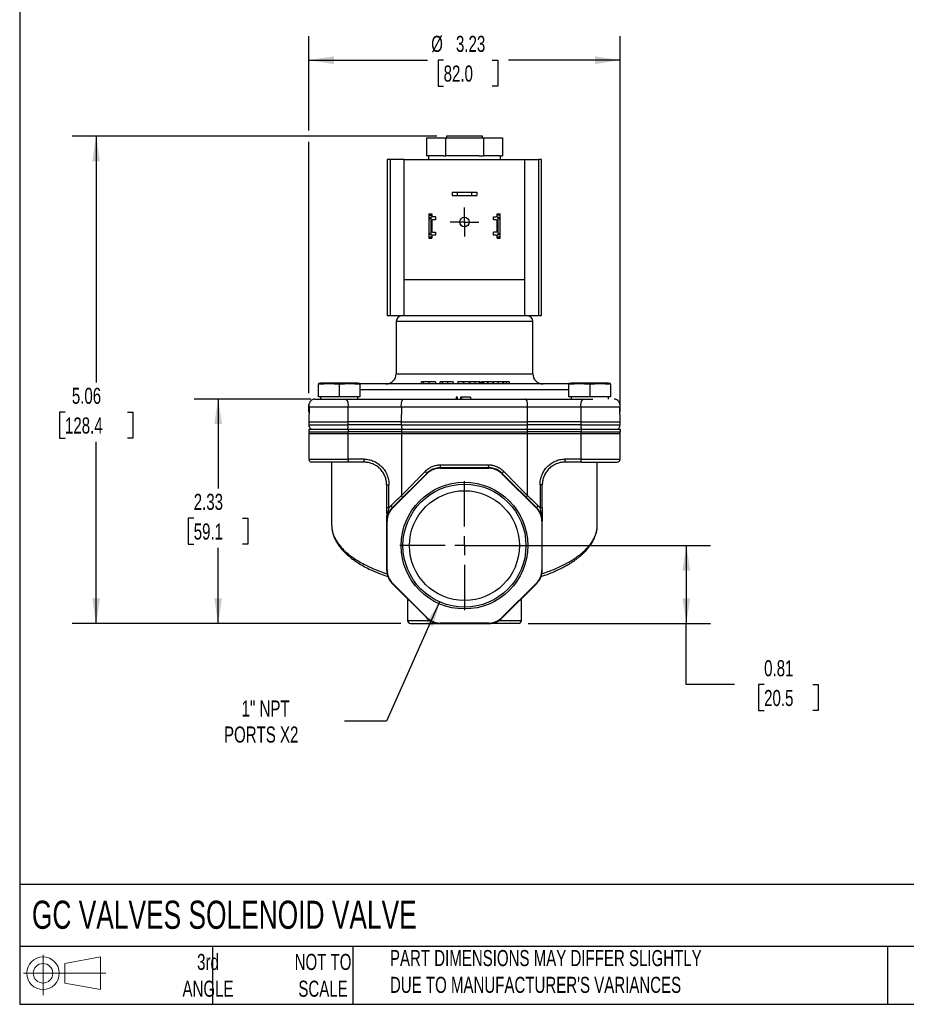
# Model space of a CAD drawing. Header units: inches. Extents: x 0.5 to 21.5, y 0.5 to 16.5.
# Tile 1 of 15: x 0.5 to 9.7, y 0.5 to 10.7. Entities that reach past the tile are written whole.
import ezdxf

# ---------------------------------------------------------------- set-up
doc = ezdxf.new("R2010")
doc.units = ezdxf.units.IN
doc.header["$LTSCALE"] = 2
doc.header["$MEASUREMENT"] = 0
doc.linetypes.add('SLD-Center', pattern=[0.75, 0.6, -0.05, 0.05, -0.05])
doc.linetypes.add('SLD-Solid', pattern=[0])
doc.layers.add('CENTER', color=40, linetype='SLD-Center')
doc.layers.add('SLD-DEFPOINTS', color=7, linetype='Continuous')
doc.layers.add('DIMENSIONS', color=140, linetype='SLD-Solid', lineweight=25)
doc.layers.add('TEXT', color=140, linetype='SLD-Solid', lineweight=25)
doc.styles.add('SLDTEXTSTYLE0', font='TXT', dxfattribs={"width": 0.7})
doc.dimstyles.new('SLDDIMSTYLE0', dxfattribs={"dimtxt": 0.169922, "dimasz": 0.26, "dimexe": 0, "dimexo": 0.0625, "dimgap": 0.04248, "dimtad": 0, "dimtih": 1, "dimtoh": 1, "dimrnd": 1e-09, "dimzin": 12, "dimdsep": 46, "dimtxsty": 'SLDTEXTSTYLE0', "dimsah": 1, "dimcen": 0.09, "dimadec": 0, "dimazin": 3, "dimtfac": 1, "dimtofl": 0, "dimtmove": 0, "dimatfit": 3, "dimfxl": 0, "dimfrac": 2, "dimtolj": 1, "dimtzin": 12, "dimarcsym": 0})
doc.dimstyles.new('SLDDIMSTYLE1', dxfattribs={"dimtxt": 0.169922, "dimasz": 0.26, "dimexe": 0, "dimexo": 0.0625, "dimgap": 0.04248, "dimtad": 0, "dimtih": 1, "dimtoh": 1, "dimrnd": 1e-09, "dimdsep": 46, "dimtxsty": 'SLDTEXTSTYLE0', "dimsah": 1, "dimcen": 0.09, "dimadec": 0, "dimazin": 2, "dimtfac": 1, "dimtofl": 0, "dimtmove": 0, "dimatfit": 3, "dimfxl": 0, "dimfrac": 2, "dimtolj": 1, "dimtzin": 12, "dimarcsym": 0})
doc.dimstyles.new('SLDDIMSTYLE2', dxfattribs={"dimtxt": 0.169922, "dimasz": 0.26, "dimexe": 0, "dimexo": 0.0625, "dimgap": 0.04248, "dimtad": 0, "dimtih": 1, "dimtoh": 1, "dimrnd": 1e-09, "dimzin": 12, "dimdsep": 46, "dimtxsty": 'SLDTEXTSTYLE0', "dimsah": 1, "dimcen": 0, "dimadec": 0, "dimazin": 3, "dimtfac": 1, "dimtofl": 0, "dimtmove": 0, "dimatfit": 3, "dimfxl": 0, "dimfrac": 2, "dimtolj": 1, "dimtzin": 12, "dimarcsym": 0})

# ---------------------------------------------------------------- blocks, each defined once
blk = doc.blocks.new('Block11')
at = {"color": 7, "linetype": 'SLD-Solid', "lineweight": 18}
for p, q in [((0.204, 0.418), (0.204, 0)), ((0.431, 0.328), (0.801, 0.396)), ((0.431, 0.126), (0.431, 0.328)), ((0.801, 0.396), (0.801, 0.058)), ((0, 0.227), (0.856, 0.227)), ((0.431, 0.126), (0.801, 0.058))]:
    blk.add_line(p, q, dxfattribs=at)
for radius in [0.169, 0.101]:
    blk.add_circle((0.204, 0.227), radius, dxfattribs=at)
blk = doc.blocks.new('Block12')
at = {"layer": 'SLD-DEFPOINTS'}
blk.add_blockref('Block11', (0, 0), dxfattribs=at)
blk = doc.blocks.new('_D')
at = {"layer": 'DIMENSIONS'}
for p, q in [((3.499, 9.566), (3.499, 10.544)), ((6.727, 6.644), (6.727, 10.544)), ((3.499, 10.294), (4.73, 10.294)), ((4.897, 10.294), (4.839, 10.294)), ((4.839, 10.294), (4.839, 10.024)), ((5.401, 10.294), (5.459, 10.294)), ((5.459, 10.294), (5.459, 10.024)), ((6.727, 10.294), (5.568, 10.294)), ((4.839, 10.024), (4.897, 10.024)), ((5.459, 10.024), (5.401, 10.024)), ((3.499, 6.839), (3.499, 9.446)), ((3.499, 6.644), (3.499, 6.719))]:
    blk.add_line(p, q, dxfattribs=at)
for points in [[(3.499, 10.294), (3.759, 10.254), (3.759, 10.334)], [(6.727, 10.294), (6.467, 10.334), (6.467, 10.254)]]:
    blk.add_solid(points, dxfattribs=at)
at = {"layer": 'DIMENSIONS', "char_height": 0.1667, "attachment_point": 1, "style": 'SLDTEXTSTYLE0'}
for s, insert in [('%%c', (4.768, 10.547)), ('3.23', (5.025, 10.547)), ('82.0', (4.897, 10.239))]:
    blk.add_mtext(s, dxfattribs=dict(at, insert=insert))
blk = doc.blocks.new('_D_1')
at = {"layer": 'DIMENSIONS'}
for p, q in [((5.213, 5.258), (7.664, 5.258)), ((7.414, 5.258), (7.414, 4.451)), ((5.773, 4.451), (7.664, 4.451)), ((7.414, 3.817), (7.414, 4.451)), ((7.914, 3.817), (7.414, 3.817)), ((8.221, 3.817), (8.164, 3.817)), ((8.164, 3.817), (8.164, 3.547)), ((8.726, 3.817), (8.783, 3.817)), ((8.783, 3.817), (8.783, 3.547)), ((8.164, 3.547), (8.221, 3.547)), ((8.783, 3.547), (8.726, 3.547))]:
    blk.add_line(p, q, dxfattribs=at)
for points in [[(7.414, 5.258), (7.374, 4.998), (7.454, 4.998)], [(7.414, 4.451), (7.454, 4.711), (7.374, 4.711)]]:
    blk.add_solid(points, dxfattribs=at)
at = {"layer": 'DIMENSIONS', "char_height": 0.1667, "attachment_point": 1, "style": 'SLDTEXTSTYLE0'}
for s, insert in [('0.81', (8.221, 4.07)), ('20.5', (8.221, 3.761))]:
    blk.add_mtext(s, dxfattribs=dict(at, insert=insert))
blk = doc.blocks.new('_D_2')
at = {"layer": 'DIMENSIONS'}
for p, q in [((3.52, 6.779), (2.308, 6.779)), ((2.558, 6.779), (2.558, 5.851)), ((2.305, 5.543), (2.248, 5.543)), ((2.248, 5.543), (2.248, 5.273)), ((2.81, 5.543), (2.867, 5.543)), ((2.867, 5.543), (2.867, 5.273)), ((2.248, 5.273), (2.305, 5.273)), ((2.558, 4.451), (2.558, 5.235)), ((2.867, 5.273), (2.81, 5.273)), ((4.454, 4.451), (2.308, 4.451))]:
    blk.add_line(p, q, dxfattribs=at)
for points in [[(2.558, 6.779), (2.518, 6.519), (2.598, 6.519)], [(2.558, 4.451), (2.598, 4.711), (2.518, 4.711)]]:
    blk.add_solid(points, dxfattribs=at)
at = {"layer": 'DIMENSIONS', "char_height": 0.1667, "attachment_point": 1, "style": 'SLDTEXTSTYLE0'}
for s, insert in [('2.33', (2.305, 5.796)), ('59.1', (2.305, 5.488))]:
    blk.add_mtext(s, dxfattribs=dict(at, insert=insert))
blk = doc.blocks.new('_D_3')
at = {"layer": 'DIMENSIONS'}
for p, q in [((4.826, 9.506), (1.043, 9.506)), ((1.293, 9.506), (1.293, 6.951)), ((0.97, 6.643), (0.913, 6.643)), ((0.913, 6.643), (0.913, 6.373)), ((1.617, 6.643), (1.674, 6.643)), ((1.674, 6.643), (1.674, 6.373)), ((0.913, 6.373), (0.97, 6.373)), ((1.293, 4.451), (1.293, 6.335)), ((1.674, 6.373), (1.617, 6.373)), ((4.454, 4.451), (1.043, 4.451))]:
    blk.add_line(p, q, dxfattribs=at)
for points in [[(1.293, 9.506), (1.253, 9.246), (1.333, 9.246)], [(1.293, 4.451), (1.333, 4.711), (1.253, 4.711)]]:
    blk.add_solid(points, dxfattribs=at)
at = {"layer": 'DIMENSIONS', "char_height": 0.1667, "attachment_point": 1, "style": 'SLDTEXTSTYLE0'}
for s, insert in [('5.06', (1.041, 6.896)), ('128.4', (0.97, 6.588))]:
    blk.add_mtext(s, dxfattribs=dict(at, insert=insert))
blk = doc.blocks.new('_D_4')
at = {"layer": 'DIMENSIONS'}
for p, q in [((4.855, 4.675), (4.305, 3.437)), ((4.305, 3.437), (3.868, 3.437))]:
    blk.add_line(p, q, dxfattribs=at)
blk.add_solid([(4.855, 4.675), (4.713, 4.454), (4.786, 4.421)], dxfattribs=at)
at = {"layer": 'DIMENSIONS', "char_height": 0.1667, "attachment_point": 1, "style": 'SLDTEXTSTYLE0'}
for s, insert in [('1" NPT', (2.802, 3.652)), ('PORTS X2', (2.619, 3.382))]:
    blk.add_mtext(s, dxfattribs=dict(at, insert=insert))
blk = doc.blocks.new('SW_CENTERMARKSYMBOL_0')
at = {"layer": 'CENTER', "color": 0}
for p, q in [((0, 0.1), (0, 0.14975)), ((-0.1, 0), (-0.14975, 0)), ((0, 0), (-0.1, 0)), ((0, 0), (0, 0.1)), ((0, 0), (0, -0.1)), ((0, 0), (0.1, 0)), ((0.1, 0), (0.14975, 0)), ((0, -0.1), (0, -0.14975))]:
    blk.add_line(p, q, dxfattribs=at)
blk = doc.blocks.new('SW_CENTERMARKSYMBOL_1')
at = {"layer": 'CENTER', "color": 0}
for p, q in [((0, 0.2), (0, 0.6705)), ((-0.2, 0), (-0.6705, 0)), ((0, 0), (-0.1, 0)), ((0, 0), (0, 0.1)), ((0, 0), (0, -0.1)), ((0, 0), (0.1, 0)), ((0.2, 0), (0.6705, 0)), ((0, -0.2), (0, -0.6705))]:
    blk.add_line(p, q, dxfattribs=at)

msp = doc.modelspace()

# ---------------------------------------------------------------- linework, layer by layer
for p, q in [((5.301, 9.506), (4.926, 9.506)), ((4.926, 9.506), (4.926, 9.488)), ((5.301, 9.488), (5.301, 9.506)), ((4.72, 9.488), (4.72, 9.302)), ((4.72, 9.488), (4.917, 9.488)), ((4.917, 9.488), (4.917, 9.302)), ((4.917, 9.488), (5.31, 9.488)), ((5.31, 9.488), (5.31, 9.302)), ((5.31, 9.488), (5.506, 9.488)), ((5.506, 9.488), (5.506, 9.302)), ((4.742, 9.302), (4.72, 9.302)), ((4.74, 9.302), (4.74, 9.265)), ((4.894, 9.302), (4.742, 9.302)), ((4.894, 9.302), (4.917, 9.302)), ((4.961, 9.302), (4.917, 9.302)), ((5.265, 9.302), (4.961, 9.302)), ((5.265, 9.302), (5.31, 9.302)), ((5.332, 9.302), (5.31, 9.302)), ((5.484, 9.302), (5.332, 9.302)), ((5.484, 9.302), (5.506, 9.302)), ((5.486, 9.265), (5.486, 9.302)), ((4.313, 9.265), (4.313, 7.645)), ((4.344, 9.265), (4.313, 9.265)), ((4.344, 9.265), (4.344, 7.645)), ((4.488, 9.265), (4.344, 9.265)), ((4.488, 9.265), (5.738, 9.265)), ((4.488, 8.015), (4.488, 9.265)), ((5.738, 8.015), (5.738, 9.265)), ((5.738, 9.265), (5.882, 9.265)), ((5.882, 9.265), (5.882, 7.645)), ((5.913, 9.265), (5.882, 9.265)), ((5.913, 7.645), (5.913, 9.265)), ((4.987, 8.924), (4.987, 8.892)), ((4.987, 8.924), (5.037, 8.924)), ((4.987, 8.892), (5.037, 8.892)), ((5.037, 8.924), (5.037, 8.892)), ((5.037, 8.924), (5.19, 8.924)), ((5.037, 8.892), (5.19, 8.892)), ((5.19, 8.892), (5.19, 8.924)), ((5.19, 8.924), (5.24, 8.924)), ((5.19, 8.892), (5.24, 8.892)), ((5.24, 8.924), (5.24, 8.892)), ((4.742, 8.699), (4.774, 8.699)), ((4.742, 8.699), (4.742, 8.688)), ((4.742, 8.688), (4.774, 8.688)), ((4.742, 8.688), (4.742, 8.628)), ((4.774, 8.699), (4.774, 8.688)), ((4.774, 8.688), (4.774, 8.668)), ((5.452, 8.699), (5.484, 8.699)), ((5.452, 8.688), (5.452, 8.699)), ((5.484, 8.688), (5.452, 8.688)), ((5.452, 8.668), (5.452, 8.688)), ((5.484, 8.688), (5.484, 8.699)), ((5.484, 8.628), (5.484, 8.688)), ((4.742, 8.628), (4.742, 8.521)), ((4.768, 8.483), (4.768, 8.666)), ((4.774, 8.632), (4.774, 8.517)), ((4.813, 8.638), (4.78, 8.638)), ((4.813, 8.669), (4.783, 8.669)), ((4.813, 8.669), (4.813, 8.638)), ((5.413, 8.638), (5.413, 8.669)), ((5.413, 8.669), (5.443, 8.669)), ((5.446, 8.638), (5.413, 8.638)), ((5.452, 8.517), (5.452, 8.632)), ((5.458, 8.666), (5.458, 8.483)), ((5.484, 8.521), (5.484, 8.628)), ((4.742, 8.521), (4.742, 8.461)), ((4.774, 8.481), (4.774, 8.461)), ((4.78, 8.511), (4.813, 8.511)), ((4.813, 8.48), (4.783, 8.48)), ((4.813, 8.511), (4.813, 8.48)), ((5.413, 8.48), (5.413, 8.511)), ((5.446, 8.511), (5.413, 8.511)), ((5.443, 8.48), (5.413, 8.48)), ((5.452, 8.461), (5.452, 8.481)), ((5.484, 8.461), (5.484, 8.521)), ((4.742, 8.461), (4.774, 8.461)), ((4.742, 8.461), (4.742, 8.449)), ((4.742, 8.449), (4.774, 8.449)), ((4.774, 8.461), (4.774, 8.449)), ((5.452, 8.461), (5.484, 8.461)), ((5.452, 8.449), (5.452, 8.461)), ((5.452, 8.449), (5.484, 8.449)), ((5.484, 8.449), (5.484, 8.461)), ((5.738, 8.015), (4.488, 8.015)), ((4.488, 7.645), (4.488, 8.015)), ((5.738, 7.645), (5.738, 8.015)), ((4.313, 7.645), (4.344, 7.645)), ((4.344, 7.645), (4.488, 7.645)), ((4.405, 7.582), (4.405, 7.042)), ((5.822, 7.582), (4.405, 7.582)), ((4.488, 7.645), (5.738, 7.645)), ((5.738, 7.645), (5.882, 7.645)), ((5.822, 7.042), (5.822, 7.582)), ((5.882, 7.645), (5.913, 7.645)), ((4.405, 7.042), (5.822, 7.042)), ((4.666, 6.936), (4.666, 6.956)), ((4.683, 6.956), (4.683, 6.936)), ((4.743, 6.956), (4.743, 6.936)), ((4.811, 6.956), (4.811, 6.936)), ((4.862, 6.936), (4.862, 6.956)), ((4.88, 6.956), (4.88, 6.936)), ((4.936, 6.956), (4.936, 6.936)), ((4.996, 6.956), (4.996, 6.936)), ((5.044, 6.956), (5.044, 6.936)), ((5.102, 6.956), (5.044, 6.956)), ((5.102, 6.956), (5.102, 6.936)), ((5.104, 6.956), (5.102, 6.956)), ((5.104, 6.936), (5.104, 6.956)), ((5.162, 6.956), (5.104, 6.956)), ((5.162, 6.956), (5.162, 6.936)), ((5.17, 6.956), (5.17, 6.936)), ((5.222, 6.956), (5.222, 6.936)), ((5.264, 6.956), (5.264, 6.936)), ((5.276, 6.956), (5.264, 6.956)), ((5.276, 6.956), (5.276, 6.936)), ((5.291, 6.956), (5.291, 6.936)), ((5.303, 6.956), (5.291, 6.956)), ((5.303, 6.936), (5.303, 6.956)), ((5.309, 6.956), (5.309, 6.936)), ((5.355, 6.956), (5.309, 6.956)), ((5.355, 6.956), (5.355, 6.936)), ((5.357, 6.956), (5.355, 6.956)), ((5.357, 6.936), (5.357, 6.956)), ((5.403, 6.956), (5.357, 6.956)), ((5.403, 6.956), (5.403, 6.936)), ((5.41, 6.956), (5.41, 6.936)), ((5.461, 6.956), (5.461, 6.936)), ((5.508, 6.956), (5.508, 6.936)), ((5.513, 6.956), (5.51, 6.956)), ((5.513, 6.956), (5.513, 6.936)), ((5.517, 6.956), (5.517, 6.936)), ((5.546, 6.956), (5.546, 6.936)), ((5.575, 6.956), (5.575, 6.936)), ((3.62, 6.943), (3.599, 6.94)), ((3.599, 6.801), (3.599, 6.934)), ((4.008, 6.943), (3.62, 6.943)), ((3.814, 6.934), (3.814, 6.801)), ((4.029, 6.94), (4.008, 6.943)), ((4.029, 6.934), (4.029, 6.801)), ((6.197, 6.873), (4.029, 6.873)), ((6.218, 6.943), (6.197, 6.94)), ((6.197, 6.801), (6.197, 6.934)), ((6.606, 6.943), (6.218, 6.943)), ((6.412, 6.934), (6.412, 6.801)), ((6.627, 6.94), (6.606, 6.943)), ((6.627, 6.934), (6.627, 6.801)), ((3.814, 6.801), (3.599, 6.801)), ((3.62, 6.801), (3.62, 6.779)), ((4.029, 6.801), (3.814, 6.801)), ((4.008, 6.779), (4.008, 6.801)), ((5.028, 6.799), (5.028, 6.779)), ((5.041, 6.799), (5.028, 6.799)), ((5.041, 6.779), (5.041, 6.799)), ((5.083, 6.799), (5.071, 6.799)), ((5.071, 6.799), (5.071, 6.779)), ((5.174, 6.799), (5.083, 6.799)), ((5.083, 6.799), (5.083, 6.779)), ((5.174, 6.799), (5.174, 6.779)), ((5.177, 6.799), (5.174, 6.799)), ((5.177, 6.799), (5.177, 6.779)), ((6.412, 6.801), (6.197, 6.801)), ((6.218, 6.801), (6.218, 6.779)), ((6.627, 6.801), (6.412, 6.801)), ((6.606, 6.779), (6.606, 6.801)), ((3.502, 6.698), (3.499, 6.544)), ((3.502, 6.698), (3.906, 6.698)), ((3.906, 6.698), (4.459, 6.698)), ((3.907, 6.544), (3.906, 6.698)), ((4.459, 6.698), (4.458, 6.544)), ((4.459, 6.698), (5.767, 6.698)), ((5.768, 6.544), (5.767, 6.698)), ((5.767, 6.698), (6.32, 6.698)), ((6.32, 6.698), (6.319, 6.544)), ((6.32, 6.698), (6.724, 6.698)), ((6.727, 6.544), (6.724, 6.698)), ((3.499, 6.544), (3.499, 6.512)), ((3.499, 6.544), (3.907, 6.544)), ((4.458, 6.544), (3.907, 6.544)), ((3.907, 6.512), (3.907, 6.544)), ((4.458, 6.544), (4.458, 6.512)), ((4.458, 6.544), (5.768, 6.544)), ((5.768, 6.512), (5.768, 6.544)), ((6.319, 6.544), (5.768, 6.544)), ((6.319, 6.544), (6.319, 6.512)), ((6.319, 6.544), (6.727, 6.544)), ((6.727, 6.512), (6.727, 6.544)), ((3.498, 6.464), (3.498, 6.439)), ((3.499, 6.464), (3.498, 6.464)), ((3.498, 6.439), (3.499, 6.439)), ((3.499, 6.512), (3.907, 6.512)), ((3.499, 6.464), (3.499, 6.439)), ((3.5, 6.464), (3.499, 6.464)), ((3.499, 6.439), (3.5, 6.439)), ((3.5, 6.464), (3.5, 6.439)), ((3.909, 6.464), (3.5, 6.464)), ((3.5, 6.439), (3.909, 6.439)), ((4.458, 6.512), (3.907, 6.512)), ((3.909, 6.439), (3.909, 6.464)), ((4.46, 6.464), (3.909, 6.464)), ((4.46, 6.439), (3.909, 6.439)), ((4.458, 6.512), (5.768, 6.512)), ((4.46, 6.464), (4.46, 6.439)), ((5.768, 6.464), (4.46, 6.464)), ((4.46, 6.439), (5.768, 6.439)), ((6.319, 6.512), (5.768, 6.512)), ((5.768, 6.439), (5.768, 6.464)), ((6.322, 6.464), (5.768, 6.464)), ((6.322, 6.439), (5.768, 6.439)), ((6.319, 6.512), (6.727, 6.512)), ((6.322, 6.464), (6.322, 6.439)), ((6.73, 6.464), (6.322, 6.464)), ((6.322, 6.439), (6.73, 6.439)), ((6.73, 6.439), (6.73, 6.464)), ((3.499, 6.423), (3.499, 6.155)), ((3.499, 6.423), (3.908, 6.423)), ((3.908, 6.155), (3.908, 6.423)), ((3.908, 6.423), (4.46, 6.423)), ((4.46, 6.423), (4.46, 5.778)), ((4.46, 6.423), (5.766, 6.423)), ((5.766, 5.778), (5.766, 6.423)), ((5.766, 6.423), (6.319, 6.423)), ((6.319, 6.423), (6.319, 6.155)), ((6.319, 6.423), (6.727, 6.423)), ((6.727, 6.155), (6.727, 6.423)), ((3.499, 6.155), (3.908, 6.155)), ((4.073, 6.155), (3.908, 6.155)), ((6.319, 6.155), (6.153, 6.155)), ((6.319, 6.155), (6.727, 6.155)), ((3.735, 6.124), (3.735, 5.474)), ((4.86, 6.065), (4.86, 6.061)), ((5.366, 6.065), (4.86, 6.065)), ((4.86, 6.061), (5.366, 6.061)), ((4.865, 6.096), (5.361, 6.096)), ((5.366, 6.061), (5.366, 6.065)), ((6.491, 5.474), (6.491, 6.124)), ((4.721, 6.008), (4.364, 5.65)), ((4.367, 5.647), (4.724, 6.004)), ((4.721, 6.008), (4.724, 6.004)), ((5.505, 6.008), (5.502, 6.004)), ((5.502, 6.004), (5.859, 5.647)), ((5.862, 5.65), (5.505, 6.008)), ((4.306, 5.888), (4.33, 5.888)), ((4.306, 5.888), (4.306, 5.65)), ((4.33, 5.65), (4.33, 5.888)), ((5.897, 5.888), (5.897, 5.65)), ((5.92, 5.888), (5.897, 5.888)), ((5.92, 5.65), (5.92, 5.888)), ((4.33, 5.65), (4.306, 5.65)), ((4.364, 5.65), (4.367, 5.647)), ((5.859, 5.647), (5.862, 5.65)), ((5.92, 5.65), (5.897, 5.65)), ((3.735, 5.474), (3.735, 5.471)), ((4.306, 5.511), (4.306, 5.006)), ((4.306, 5.511), (4.311, 5.511)), ((4.311, 5.006), (4.311, 5.511)), ((5.916, 5.511), (5.916, 5.006)), ((5.92, 5.511), (5.916, 5.511)), ((5.92, 5.006), (5.92, 5.511)), ((6.491, 5.471), (6.491, 5.474)), ((4.306, 5.006), (4.311, 5.006)), ((5.92, 5.006), (5.916, 5.006)), ((4.364, 4.866), (4.367, 4.87)), ((4.364, 4.866), (4.721, 4.509)), ((4.367, 4.87), (4.724, 4.512)), ((5.502, 4.512), (5.859, 4.87)), ((5.505, 4.509), (5.862, 4.866)), ((5.859, 4.87), (5.862, 4.866)), ((4.523, 4.708), (4.523, 4.482)), ((5.704, 4.482), (5.704, 4.708)), ((4.724, 4.512), (4.721, 4.509)), ((5.502, 4.512), (5.505, 4.509)), ((4.523, 4.482), (4.754, 4.482)), ((4.86, 4.456), (5.366, 4.456)), ((4.86, 4.456), (4.86, 4.451)), ((4.86, 4.451), (5.366, 4.451)), ((5.366, 4.456), (5.366, 4.451)), ((5.472, 4.482), (5.704, 4.482))]:
    msp.add_line(p, q)
at = {"flags": 128}
for points in [[(4.459, 6.698), (4.458, 6.713), (4.459, 6.727), (4.46, 6.741), (4.463, 6.754), (4.467, 6.765), (4.472, 6.773), (4.478, 6.778), (4.484, 6.779)], [(5.767, 6.698), (5.768, 6.713), (5.768, 6.727), (5.766, 6.741), (5.763, 6.754), (5.759, 6.765), (5.754, 6.773), (5.748, 6.778), (5.742, 6.779)], [(3.908, 6.155), (3.908, 6.149), (3.907, 6.143), (3.906, 6.138), (3.905, 6.133), (3.904, 6.13), (3.902, 6.127), (3.9, 6.125), (3.898, 6.124)], [(6.319, 6.155), (6.319, 6.149), (6.319, 6.143), (6.32, 6.138), (6.321, 6.133), (6.323, 6.13), (6.324, 6.127), (6.326, 6.125), (6.328, 6.124)], [(4.47, 5.756), (4.47, 5.757), (4.471, 5.759), (4.47, 5.762), (4.469, 5.764), (4.468, 5.767), (4.466, 5.771), (4.463, 5.774), (4.46, 5.778)], [(5.757, 5.756), (5.756, 5.757), (5.756, 5.759), (5.756, 5.762), (5.757, 5.764), (5.759, 5.767), (5.761, 5.771), (5.763, 5.774), (5.766, 5.778)]]:
    msp.add_lwpolyline(points, dxfattribs=at)
for centre, radius in [((5.113, 8.615), 0.0497), ((5.113, 5.258), 0.657), ((5.113, 5.258), 0.638), ((5.113, 5.258), 0.57)]:
    msp.add_circle(centre, radius)
for centre, radius, start, end in [((4.783, 8.628), 0.041, 111.4452, 180), ((4.783, 8.628), 0.041, 90, 111.4452), ((4.78, 8.632), 0.006, 90, 180), ((5.443, 8.628), 0.041, 68.5548, 90), ((5.446, 8.632), 0.006, 0, 90), ((5.443, 8.628), 0.041, 0, 68.5548), ((4.783, 8.521), 0.041, 180, 248.5548), ((4.783, 8.521), 0.041, 248.5548, 270), ((4.78, 8.517), 0.006, 180, 270), ((5.443, 8.521), 0.041, 270, 291.4452), ((5.446, 8.517), 0.006, 270, 0), ((5.443, 8.521), 0.041, 291.4452, 0), ((4.468, 7.582), 0.063, 90, 180), ((5.759, 7.582), 0.063, 0, 90), ((4.299, 7.042), 0.106, 270, 0), ((5.928, 7.042), 0.106, 180, 270), ((3.562, 6.716), 0.063, 90, 196.7868), ((3.821, 6.722), 0.0887, 344.4304, 40.2757), ((6.406, 6.722), 0.0887, 139.7243, 195.5696), ((6.664, 6.716), 0.063, 343.2132, 90), ((3.562, 6.512), 0.063, 180, 229.6324), ((3.53, 6.423), 0.031, 148.927, 180), ((3.752, 6.509), 0.155, 343.272, 1.2017), ((3.815, 6.424), 0.0924, 359.7367, 9.7007), ((4.575, 6.509), 0.117, 178.5338, 202.7169), ((4.529, 6.424), 0.0685, 166.8206, 180.3258), ((5.651, 6.509), 0.117, 337.2831, 1.4662), ((5.698, 6.424), 0.0685, 359.6742, 13.1794), ((6.475, 6.509), 0.155, 178.7983, 196.728), ((6.411, 6.424), 0.0924, 170.2993, 180.2633), ((6.664, 6.512), 0.063, 310.3676, 0), ((6.696, 6.423), 0.031, 0, 31.073), ((3.53, 6.155), 0.031, 180, 270), ((3.982, 6.148), 0.0914, 345.224, 4.8276), ((6.245, 6.148), 0.0914, 175.1724, 194.776), ((6.696, 6.155), 0.031, 270, 0), ((4.685, 6), 0.0376, 12.4561, 53.0773), ((4.86, 5.868), 0.197, 90, 135), ((4.86, 5.868), 0.193, 90, 135), ((4.811, 6.089), 0.0545, 334.5263, 7.9829), ((5.415, 6.089), 0.0545, 172.0171, 205.4737), ((5.366, 5.868), 0.197, 45, 90), ((5.366, 5.868), 0.193, 45, 90), ((5.542, 6), 0.0376, 126.9227, 167.5439), ((4.503, 5.511), 0.197, 135, 180), ((4.503, 5.511), 0.193, 135, 180), ((4.329, 5.644), 0.0356, 10.7147, 53.2776), ((5.723, 5.511), 0.193, 0, 45), ((5.897, 5.644), 0.0356, 126.7224, 169.2853), ((5.723, 5.511), 0.197, 0, 45), ((4.317, 5.58), 0.0108, 98.8587, 163.1409), ((4.31, 5.577), 0.0145, 40.3095, 70.9673), ((5.916, 5.577), 0.0145, 109.0327, 139.6905), ((5.91, 5.58), 0.0108, 16.8591, 81.1413), ((4.503, 5.006), 0.197, 180, 225), ((4.503, 5.006), 0.193, 180, 225), ((5.723, 5.006), 0.193, 315, 0), ((5.723, 5.006), 0.197, 315, 0), ((4.86, 4.648), 0.197, 225, 270), ((4.86, 4.648), 0.193, 225, 270), ((5.366, 4.648), 0.193, 270, 315), ((5.366, 4.648), 0.197, 270, 315), ((4.554, 4.482), 0.031, 180, 270), ((5.673, 4.482), 0.031, 270, 0)]:
    msp.add_arc(centre, radius, start, end)
for points, knots in [([(4.683, 6.956), (4.682, 6.956), (4.679, 6.956), (4.676, 6.956), (4.673, 6.956), (4.671, 6.956), (4.669, 6.956), (4.667, 6.956), (4.667, 6.956), (4.666, 6.956), (4.666, 6.956)], [0, 0, 0, 0, 0.127896, 0.253668, 0.376738, 0.499344, 0.621999, 0.745699, 0.871345, 1, 1, 1, 1]), ([(4.743, 6.956), (4.741, 6.956), (4.738, 6.956), (4.734, 6.956), (4.729, 6.956), (4.725, 6.956), (4.721, 6.956), (4.717, 6.956), (4.713, 6.956), (4.709, 6.956), (4.706, 6.956), (4.702, 6.956), (4.699, 6.956), (4.695, 6.956), (4.692, 6.956), (4.689, 6.956), (4.686, 6.956), (4.684, 6.956), (4.683, 6.956)], [0, 0, 0, 0, 0.069237, 0.136557, 0.202094, 0.266464, 0.329769, 0.391879, 0.453271, 0.514115, 0.57439, 0.634142, 0.693923, 0.754152, 0.81447, 0.875661, 0.937348, 1, 1, 1, 1]), ([(4.811, 6.956), (4.811, 6.956), (4.811, 6.956), (4.81, 6.956), (4.809, 6.956), (4.807, 6.956), (4.804, 6.956), (4.801, 6.956), (4.797, 6.956), (4.793, 6.956), (4.788, 6.956), (4.783, 6.956), (4.777, 6.956), (4.771, 6.956), (4.764, 6.956), (4.758, 6.956), (4.75, 6.956), (4.746, 6.956), (4.743, 6.956)], [0, 0, 0, 0, 0.071272, 0.139493, 0.204635, 0.267406, 0.328446, 0.388397, 0.447734, 0.507392, 0.566768, 0.625478, 0.684067, 0.743248, 0.804033, 0.866499, 0.931723, 1, 1, 1, 1]), ([(4.88, 6.956), (4.878, 6.956), (4.875, 6.956), (4.872, 6.956), (4.869, 6.956), (4.866, 6.956), (4.864, 6.956), (4.863, 6.956), (4.862, 6.956), (4.862, 6.956), (4.862, 6.956)], [0, 0, 0, 0, 0.124329, 0.247156, 0.36878, 0.490734, 0.613614, 0.738958, 0.867311, 1, 1, 1, 1]), ([(4.936, 6.956), (4.935, 6.956), (4.932, 6.956), (4.928, 6.956), (4.923, 6.956), (4.919, 6.956), (4.915, 6.956), (4.912, 6.956), (4.908, 6.956), (4.904, 6.956), (4.901, 6.956), (4.897, 6.956), (4.894, 6.956), (4.891, 6.956), (4.888, 6.956), (4.885, 6.956), (4.882, 6.956), (4.88, 6.956), (4.88, 6.956)], [0, 0, 0, 0, 0.069663, 0.13775, 0.203917, 0.26878, 0.332414, 0.394754, 0.45618, 0.516996, 0.577396, 0.637198, 0.696999, 0.756756, 0.816554, 0.876948, 0.938132, 1, 1, 1, 1]), ([(4.996, 6.956), (4.996, 6.956), (4.994, 6.956), (4.991, 6.956), (4.988, 6.956), (4.985, 6.956), (4.982, 6.956), (4.978, 6.956), (4.975, 6.956), (4.971, 6.956), (4.967, 6.956), (4.963, 6.956), (4.959, 6.956), (4.955, 6.956), (4.95, 6.956), (4.946, 6.956), (4.941, 6.956), (4.938, 6.956), (4.936, 6.956)], [0, 0, 0, 0, 0.0616723, 0.1230491, 0.1834691, 0.2437187, 0.3042692, 0.3648513, 0.425591, 0.4870341, 0.5488613, 0.611156, 0.673539, 0.7369699, 0.8007916, 0.8660169, 0.9321029, 1, 1, 1, 1]), ([(5.222, 6.956), (5.221, 6.956), (5.217, 6.956), (5.212, 6.956), (5.207, 6.956), (5.202, 6.956), (5.198, 6.956), (5.193, 6.956), (5.189, 6.956), (5.185, 6.956), (5.182, 6.956), (5.178, 6.956), (5.176, 6.956), (5.174, 6.956), (5.172, 6.956), (5.171, 6.956), (5.17, 6.956), (5.17, 6.956), (5.17, 6.956)], [0, 0, 0, 0, 0.064627, 0.127448, 0.189025, 0.249958, 0.310703, 0.372084, 0.434702, 0.499345, 0.563968, 0.626519, 0.688074, 0.749265, 0.810309, 0.871887, 0.935039, 1, 1, 1, 1]), ([(5.264, 6.956), (5.262, 6.956), (5.259, 6.956), (5.255, 6.956), (5.25, 6.956), (5.245, 6.956), (5.24, 6.956), (5.234, 6.956), (5.228, 6.956), (5.224, 6.956), (5.222, 6.956)], [0, 0, 0, 0, 0.134287, 0.262063, 0.385754, 0.506638, 0.626764, 0.748166, 0.872381, 1, 1, 1, 1]), ([(5.461, 6.956), (5.459, 6.956), (5.455, 6.956), (5.45, 6.956), (5.445, 6.956), (5.44, 6.956), (5.435, 6.956), (5.431, 6.956), (5.427, 6.956), (5.424, 6.956), (5.421, 6.956), (5.418, 6.956), (5.416, 6.956), (5.414, 6.956), (5.412, 6.956), (5.411, 6.956), (5.411, 6.956), (5.411, 6.956), (5.41, 6.956)], [0, 0, 0, 0, 0.071577, 0.139625, 0.204791, 0.268127, 0.329804, 0.39129, 0.453421, 0.516537, 0.579615, 0.641101, 0.701274, 0.760922, 0.819937, 0.878923, 0.938985, 1, 1, 1, 1]), ([(5.508, 6.956), (5.507, 6.956), (5.505, 6.956), (5.502, 6.956), (5.499, 6.956), (5.496, 6.956), (5.492, 6.956), (5.488, 6.956), (5.485, 6.956), (5.48, 6.956), (5.476, 6.956), (5.471, 6.956), (5.466, 6.956), (5.463, 6.956), (5.461, 6.956)], [0, 0, 0, 0, 0.0933645, 0.1816503, 0.2658589, 0.3459889, 0.4242295, 0.5019318, 0.5800162, 0.6584631, 0.7386873, 0.8219044, 0.908806, 1, 1, 1, 1]), ([(5.546, 6.956), (5.545, 6.956), (5.542, 6.956), (5.538, 6.956), (5.534, 6.956), (5.53, 6.956), (5.526, 6.956), (5.523, 6.956), (5.52, 6.956), (5.518, 6.956), (5.517, 6.956)], [0, 0, 0, 0, 0.126743, 0.251724, 0.377219, 0.504694, 0.631458, 0.755401, 0.877701, 1, 1, 1, 1]), ([(5.575, 6.956), (5.575, 6.956), (5.575, 6.956), (5.575, 6.956), (5.574, 6.956), (5.573, 6.956), (5.572, 6.956), (5.571, 6.956), (5.569, 6.956), (5.567, 6.956), (5.565, 6.956), (5.563, 6.956), (5.56, 6.956), (5.558, 6.956), (5.555, 6.956), (5.552, 6.956), (5.549, 6.956), (5.547, 6.956), (5.546, 6.956)], [0, 0, 0, 0, 0.06454, 0.127182, 0.188572, 0.248607, 0.309229, 0.370041, 0.431886, 0.495292, 0.559098, 0.621422, 0.682439, 0.743602, 0.805524, 0.868657, 0.933075, 1, 1, 1, 1]), ([(6.197, 6.936), (6.19, 6.936), (6.167, 6.936), (6.116, 6.936), (6.044, 6.936), (5.961, 6.936), (5.869, 6.936), (5.781, 6.936), (5.7, 6.936), (5.628, 6.936), (5.543, 6.936), (5.444, 6.936), (5.333, 6.936), (5.223, 6.936), (5.113, 6.936), (5.004, 6.936), (4.893, 6.936), (4.782, 6.936), (4.67, 6.936), (4.562, 6.936), (4.456, 6.936), (4.357, 6.936), (4.265, 6.936), (4.182, 6.936), (4.118, 6.936), (4.069, 6.936), (4.042, 6.936), (4.03, 6.936), (4.029, 6.936)], [0, 0, 0, 0, 0.018577, 0.063134, 0.108631, 0.154136, 0.199633, 0.245137, 0.274865, 0.304529, 0.334264, 0.377031, 0.419805, 0.460148, 0.5005, 0.540844, 0.581196, 0.623962, 0.666736, 0.711285, 0.755842, 0.801339, 0.846844, 0.89234, 0.937845, 0.967573, 0.997237, 1, 1, 1, 1]), ([(3.562, 6.779), (3.562, 6.779), (3.6, 6.779), (3.729, 6.779), (3.812, 6.779), (3.888, 6.779)], [0, 0, 0, 0, 0.5, 0.5, 1, 1, 1, 1]), ([(4.073, 6.155), (4.09, 6.155), (4.107, 6.154), (4.132, 6.148), (4.14, 6.146), (4.156, 6.141), (4.164, 6.138), (4.187, 6.128), (4.202, 6.12), (4.23, 6.1), (4.243, 6.089), (4.261, 6.071), (4.266, 6.064), (4.277, 6.051), (4.282, 6.044), (4.296, 6.022), (4.304, 6.007), (4.313, 5.983), (4.316, 5.974), (4.321, 5.957), (4.323, 5.949), (4.328, 5.923), (4.33, 5.906), (4.33, 5.888)], [0, 0, 0, 0, 0.125, 0.125, 0.1875, 0.1875, 0.25, 0.25, 0.375, 0.375, 0.5, 0.5, 0.5625, 0.5625, 0.625, 0.625, 0.75, 0.75, 0.8125, 0.8125, 0.875, 0.875, 1, 1, 1, 1]), ([(5.897, 5.888), (5.897, 5.906), (5.898, 5.923), (5.903, 5.949), (5.905, 5.958), (5.91, 5.975), (5.913, 5.983), (5.923, 6.007), (5.931, 6.022), (5.949, 6.051), (5.96, 6.065), (5.978, 6.083), (5.984, 6.089), (5.997, 6.1), (6.004, 6.105), (6.025, 6.12), (6.039, 6.128), (6.063, 6.138), (6.071, 6.141), (6.087, 6.146), (6.095, 6.149), (6.12, 6.154), (6.137, 6.155), (6.153, 6.155)], [0, 0, 0, 0, 0.125, 0.125, 0.1875, 0.1875, 0.25, 0.25, 0.375, 0.375, 0.5, 0.5, 0.5625, 0.5625, 0.625, 0.625, 0.75, 0.75, 0.8125, 0.8125, 0.875, 0.875, 1, 1, 1, 1]), ([(3.898, 6.124), (3.812, 6.124), (3.718, 6.124), (3.573, 6.124), (3.53, 6.124), (3.53, 6.124)], [0, 0, 0, 0, 0.5, 0.5, 1, 1, 1, 1]), ([(4.306, 5.888), (4.306, 5.904), (4.305, 5.919), (4.3, 5.942), (4.298, 5.949), (4.294, 5.964), (4.291, 5.972), (4.282, 5.993), (4.275, 6.007), (4.258, 6.032), (4.248, 6.044), (4.226, 6.066), (4.214, 6.076), (4.189, 6.093), (4.175, 6.1), (4.154, 6.109), (4.146, 6.112), (4.132, 6.116), (4.124, 6.118), (4.101, 6.123), (4.086, 6.124), (4.07, 6.124)], [0, 0, 0, 0, 0.125, 0.125, 0.1875, 0.1875, 0.25, 0.25, 0.375, 0.375, 0.5, 0.5, 0.625, 0.625, 0.75, 0.75, 0.8125, 0.8125, 0.875, 0.875, 1, 1, 1, 1]), ([(4.46, 5.778), (4.468, 5.786), (4.483, 5.801), (4.506, 5.824), (4.529, 5.848), (4.553, 5.872), (4.577, 5.897), (4.602, 5.923), (4.628, 5.949), (4.654, 5.975), (4.68, 6.002), (4.698, 6.02), (4.707, 6.03)], [0, 0, 0, 0, 0.091807, 0.185432, 0.280876, 0.378141, 0.477227, 0.578135, 0.680865, 0.785419, 0.891797, 1, 1, 1, 1]), ([(4.707, 6.03), (4.709, 6.032), (4.713, 6.036), (4.72, 6.042), (4.727, 6.047), (4.734, 6.053), (4.744, 6.06), (4.759, 6.07), (4.779, 6.079), (4.8, 6.087), (4.819, 6.092), (4.836, 6.094), (4.85, 6.096), (4.86, 6.096), (4.865, 6.096)], [0, 0, 0, 0, 0.049987, 0.09987, 0.149723, 0.19962, 0.249635, 0.374813, 0.499838, 0.624436, 0.748754, 0.832699, 0.916325, 1, 1, 1, 1]), ([(5.361, 6.096), (5.364, 6.096), (5.37, 6.096), (5.379, 6.096), (5.387, 6.095), (5.396, 6.094), (5.409, 6.091), (5.426, 6.087), (5.447, 6.079), (5.467, 6.07), (5.484, 6.059), (5.497, 6.049), (5.509, 6.04), (5.516, 6.033), (5.519, 6.03)], [0, 0, 0, 0, 0.049896, 0.099723, 0.149562, 0.199489, 0.249584, 0.374529, 0.49978, 0.624174, 0.748742, 0.832567, 0.916203, 1, 1, 1, 1]), ([(5.519, 6.03), (5.527, 6.021), (5.544, 6.005), (5.568, 5.98), (5.592, 5.956), (5.615, 5.932), (5.638, 5.909), (5.66, 5.886), (5.682, 5.863), (5.704, 5.841), (5.725, 5.82), (5.746, 5.799), (5.759, 5.785), (5.766, 5.778)], [0, 0, 0, 0, 0.0984416, 0.1953751, 0.2908009, 0.3847196, 0.4771318, 0.5680379, 0.6574385, 0.7453344, 0.8317261, 0.9166144, 1, 1, 1, 1]), ([(6.156, 6.124), (6.141, 6.124), (6.125, 6.123), (6.103, 6.118), (6.095, 6.116), (6.08, 6.112), (6.073, 6.109), (6.051, 6.1), (6.038, 6.093), (6.019, 6.08), (6.012, 6.076), (6, 6.066), (5.995, 6.061), (5.978, 6.044), (5.969, 6.032), (5.951, 6.007), (5.944, 5.993), (5.935, 5.972), (5.933, 5.965), (5.928, 5.95), (5.926, 5.942), (5.922, 5.919), (5.92, 5.904), (5.92, 5.888)], [0, 0, 0, 0, 0.125, 0.125, 0.1875, 0.1875, 0.25, 0.25, 0.375, 0.375, 0.4375, 0.4375, 0.5, 0.5, 0.625, 0.625, 0.75, 0.75, 0.8125, 0.8125, 0.875, 0.875, 1, 1, 1, 1]), ([(6.328, 6.124), (6.341, 6.124), (6.367, 6.124), (6.407, 6.124), (6.448, 6.124), (6.489, 6.124), (6.529, 6.124), (6.565, 6.124), (6.598, 6.124), (6.626, 6.124), (6.651, 6.124), (6.67, 6.124), (6.685, 6.124), (6.694, 6.124), (6.696, 6.124), (6.696, 6.124)], [0, 0, 0, 0, 0.075281, 0.150541, 0.229081, 0.307581, 0.38612, 0.464621, 0.539911, 0.615162, 0.690452, 0.765703, 0.844242, 0.922743, 1, 1, 1, 1]), ([(4.306, 5.65), (4.306, 5.638), (4.306, 5.617), (4.306, 5.597), (4.306, 5.588)], [0, 0, 0, 0, 0.539405, 1, 1, 1, 1]), ([(4.35, 5.672), (4.348, 5.67), (4.345, 5.667), (4.34, 5.661), (4.335, 5.656), (4.331, 5.652), (4.33, 5.65)], [0, 0, 0, 0, 0.250885, 0.50099, 0.7506, 1, 1, 1, 1]), ([(5.897, 5.65), (5.895, 5.652), (5.892, 5.656), (5.887, 5.661), (5.882, 5.667), (5.878, 5.67), (5.876, 5.672)], [0, 0, 0, 0, 0.2494, 0.49901, 0.749115, 1, 1, 1, 1]), ([(4.306, 5.579), (4.306, 5.572), (4.306, 5.557), (4.306, 5.535), (4.306, 5.519), (4.306, 5.511)], [0, 0, 0, 0, 0.279889, 0.626326, 1, 1, 1, 1]), ([(3.735, 5.471), (3.736, 5.458), (3.737, 5.433), (3.744, 5.397), (3.753, 5.367), (3.762, 5.342), (3.771, 5.323), (3.78, 5.307), (3.792, 5.286), (3.808, 5.26), (3.832, 5.23), (3.856, 5.203), (3.881, 5.177), (3.909, 5.153), (3.944, 5.124), (3.986, 5.094), (4.036, 5.062), (4.093, 5.031), (4.162, 4.997), (4.237, 4.966), (4.292, 4.947), (4.318, 4.938)], [0, 0, 0, 0, 0.062721, 0.120343, 0.168817, 0.208153, 0.238426, 0.264421, 0.289267, 0.342782, 0.393037, 0.445575, 0.486538, 0.529412, 0.581921, 0.6463, 0.706208, 0.773432, 0.847799, 0.929144, 1, 1, 1, 1]), ([(3.735, 5.471), (3.735, 5.47), (3.735, 5.46), (3.737, 5.442), (3.74, 5.419), (3.745, 5.397), (3.752, 5.376), (3.76, 5.355), (3.77, 5.333), (3.785, 5.306), (3.807, 5.274), (3.837, 5.237), (3.871, 5.203), (3.912, 5.167), (3.963, 5.129), (4.025, 5.09), (4.101, 5.049), (4.194, 5.007), (4.272, 4.98), (4.31, 4.967)], [0, 0, 0, 0, 0.005663, 0.053017, 0.093823, 0.12808, 0.16389, 0.2044, 0.242557, 0.278362, 0.349056, 0.416203, 0.479808, 0.539876, 0.62396, 0.704621, 0.781884, 0.893195, 1, 1, 1, 1]), ([(4.306, 5.512), (4.306, 5.512), (4.306, 5.511), (4.306, 5.511), (4.306, 5.511)], [0, 0, 0, 0, 0.499701, 1, 1, 1, 1]), ([(5.908, 4.938), (5.933, 4.946), (5.986, 4.964), (6.056, 4.994), (6.118, 5.023), (6.166, 5.049), (6.204, 5.071), (6.231, 5.088), (6.253, 5.103), (6.273, 5.118), (6.297, 5.136), (6.323, 5.158), (6.353, 5.185), (6.383, 5.216), (6.412, 5.251), (6.431, 5.28), (6.444, 5.302), (6.453, 5.319), (6.463, 5.339), (6.472, 5.364), (6.482, 5.395), (6.489, 5.431), (6.49, 5.458), (6.491, 5.471)], [0, 0, 0, 0, 0.068554, 0.144545, 0.210576, 0.26685, 0.312613, 0.347715, 0.372923, 0.397973, 0.434698, 0.475909, 0.520037, 0.583692, 0.642904, 0.701879, 0.728397, 0.755659, 0.785801, 0.825397, 0.874934, 0.934426, 1, 1, 1, 1]), ([(5.916, 4.967), (5.937, 4.974), (5.98, 4.988), (6.04, 5.012), (6.099, 5.037), (6.148, 5.061), (6.188, 5.083), (6.221, 5.102), (6.252, 5.123), (6.283, 5.144), (6.312, 5.166), (6.337, 5.187), (6.359, 5.206), (6.377, 5.225), (6.395, 5.244), (6.411, 5.264), (6.427, 5.285), (6.441, 5.307), (6.453, 5.328), (6.463, 5.348), (6.472, 5.369), (6.479, 5.389), (6.484, 5.409), (6.488, 5.428), (6.49, 5.449), (6.491, 5.464), (6.491, 5.471)], [0, 0, 0, 0, 0.05812, 0.117617, 0.178509, 0.240815, 0.280568, 0.321287, 0.362977, 0.405641, 0.449283, 0.493904, 0.527048, 0.5614, 0.596962, 0.633734, 0.671717, 0.710912, 0.75132, 0.784781, 0.820599, 0.858773, 0.891501, 0.92212, 0.959549, 1, 1, 1, 1]), ([(4.554, 4.451), (4.554, 4.451), (4.556, 4.451), (4.568, 4.451), (4.587, 4.451), (4.615, 4.451), (4.651, 4.451), (4.695, 4.451), (4.746, 4.451), (4.8, 4.451), (4.839, 4.451), (4.858, 4.451)], [0, 0, 0, 0, 0.104414, 0.211615, 0.321393, 0.435112, 0.54996, 0.66571, 0.781489, 0.896338, 1, 1, 1, 1]), ([(5.673, 4.451), (5.672, 4.451), (5.671, 4.451), (5.659, 4.451), (5.639, 4.451), (5.611, 4.451), (5.575, 4.451), (5.531, 4.451), (5.48, 4.451), (5.426, 4.451), (5.387, 4.451), (5.368, 4.451)], [0, 0, 0, 0, 0.104392, 0.211585, 0.321393, 0.435082, 0.54993, 0.665709, 0.781459, 0.896307, 1, 1, 1, 1])]:
    msp.add_open_spline(points, degree=3, knots=knots)
for points in [[(3.599, 6.934), (3.635, 6.937), (3.707, 6.942), (3.778, 6.937), (3.814, 6.934)], [(3.599, 6.94), (3.599, 6.94), (3.599, 6.937), (3.599, 6.934)], [(3.814, 6.934), (3.85, 6.937), (3.922, 6.942), (3.994, 6.937), (4.029, 6.934)], [(4.029, 6.934), (4.029, 6.937), (4.029, 6.94), (4.029, 6.94)], [(6.197, 6.934), (6.233, 6.937), (6.305, 6.942), (6.376, 6.937), (6.412, 6.934)], [(6.197, 6.94), (6.197, 6.94), (6.197, 6.937), (6.197, 6.934)], [(6.412, 6.934), (6.448, 6.937), (6.52, 6.942), (6.592, 6.937), (6.627, 6.934)], [(6.627, 6.934), (6.627, 6.937), (6.627, 6.94), (6.627, 6.94)], [(3.888, 6.779), (4.085, 6.779), (4.296, 6.779), (4.484, 6.779)], [(4.484, 6.779), (4.885, 6.779), (5.342, 6.779), (5.742, 6.779)], [(5.742, 6.779), (5.93, 6.779), (6.142, 6.779), (6.338, 6.779)], [(6.338, 6.779), (6.373, 6.779), (6.409, 6.779), (6.445, 6.779)], [(4.07, 6.124), (4.012, 6.124), (3.954, 6.124), (3.898, 6.124)], [(6.328, 6.124), (6.272, 6.124), (6.214, 6.124), (6.156, 6.124)], [(4.35, 5.672), (4.388, 5.708), (4.425, 5.744), (4.46, 5.778)], [(5.766, 5.778), (5.802, 5.744), (5.839, 5.708), (5.876, 5.672)], [(4.33, 5.65), (4.324, 5.631), (4.319, 5.612), (4.315, 5.591)], [(5.911, 5.591), (5.907, 5.612), (5.902, 5.632), (5.897, 5.65)], [(5.92, 5.65), (5.92, 5.627), (5.92, 5.605), (5.92, 5.583)], [(4.315, 5.591), (4.31, 5.566), (4.306, 5.539), (4.306, 5.511)], [(5.92, 5.511), (5.92, 5.539), (5.917, 5.566), (5.911, 5.591)], [(5.92, 5.583), (5.92, 5.558), (5.92, 5.534), (5.92, 5.511)]]:
    msp.add_open_spline(points, degree=3)
at = {"layer": 'TEXT'}
for p, q in [((0.5, 16.5), (0.5, 0.5)), ((21.5, 1.742), (0.5, 1.742)), ((21.5, 1.1), (0.5, 1.1)), ((2.5, 1.1), (2.5, 0.5)), ((3.954, 1.1), (3.954, 0.5)), ((9.5, 1.1), (9.5, 0.5)), ((0.5, 0.5), (21.5, 0.5))]:
    msp.add_line(p, q, dxfattribs=at)

# ---------------------------------------------------------------- block references
at = {"layer": 'CENTER'}
for name, p in [('SW_CENTERMARKSYMBOL_0', (5.113, 8.615)), ('SW_CENTERMARKSYMBOL_1', (5.113, 5.258))]:
    msp.add_blockref(name, p, dxfattribs=at)
at = {"layer": 'SLD-DEFPOINTS'}
msp.add_blockref('Block12', (0.538, 0.595), dxfattribs=at)

# ---------------------------------------------------------------- texts
at = {"layer": 'TEXT', "style": 'SLDTEXTSTYLE0'}
for s, insert, char_height, attachment_point in [('GC VALVES SOLENOID VALVE', (0.627, 1.575), 0.29167, 1), ('3rd^JANGLE', (2.453, 1.023), 0.1667, 2), ('NOT TO^JSCALE', (3.646, 1.023), 0.16667, 2), ("PART DIMENSIONS MAY DIFFER SLIGHTLY ^JDUE TO MANUFACTURER'S VARIANCES", (4.34, 1.063), 0.16667, 1)]:
    msp.add_mtext(s, dxfattribs=dict(at, insert=insert, char_height=char_height, attachment_point=attachment_point))

# ---------------------------------------------------------------- dimensions: what is measured, and where the dimension line sits
at = {"layer": 'DIMENSIONS'}
dim = msp.add_linear_dim(base=(3.499, 10.294), p1=(6.727, 6.544), p2=(3.499, 6.544), angle=0, text='%%c<>', dimstyle='SLDDIMSTYLE0', dxfattribs=at)
dim.commit()
dim.dimension.update_dxf_attribs({"geometry": '_D', "text_midpoint": (5.149, 10.294), "dimtype": 160})
for base, p1, p2, dimstyle, picture, middle in [((1.293435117, 9.506333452), (4.553659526, 4.451333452), (4.925542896, 9.506333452), 'SLDDIMSTYLE0', '_D_3', (1.293435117, 6.642962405)), ((2.558, 6.779), (4.554, 4.451), (3.62, 6.779), 'SLDDIMSTYLE0', '_D_2', (2.558, 5.543)), ((7.414, 4.451), (5.113, 5.258), (5.673, 4.451), 'SLDDIMSTYLE1', '_D_1', (7.414, 3.817))]:
    dim = msp.add_linear_dim(base=base, p1=p1, p2=p2, angle=90, dimstyle=dimstyle, dxfattribs=at)
    dim.commit()
    dim.dimension.update_dxf_attribs({"geometry": picture, "text_midpoint": middle, "dimtype": 160})
dim = msp.add_diameter_dim_2p(p1=(5.372, 5.841), p2=(4.855, 4.675), text='1" NPT\\PPORTS X2', dimstyle='SLDDIMSTYLE2', override={"dimpost": '<>'}, dxfattribs=at)
dim.commit()
dim.dimension.update_dxf_attribs({"geometry": '_D_4', "text_midpoint": (3.181, 3.437), "dimtype": 163})

doc.saveas('drawing.dxf')
